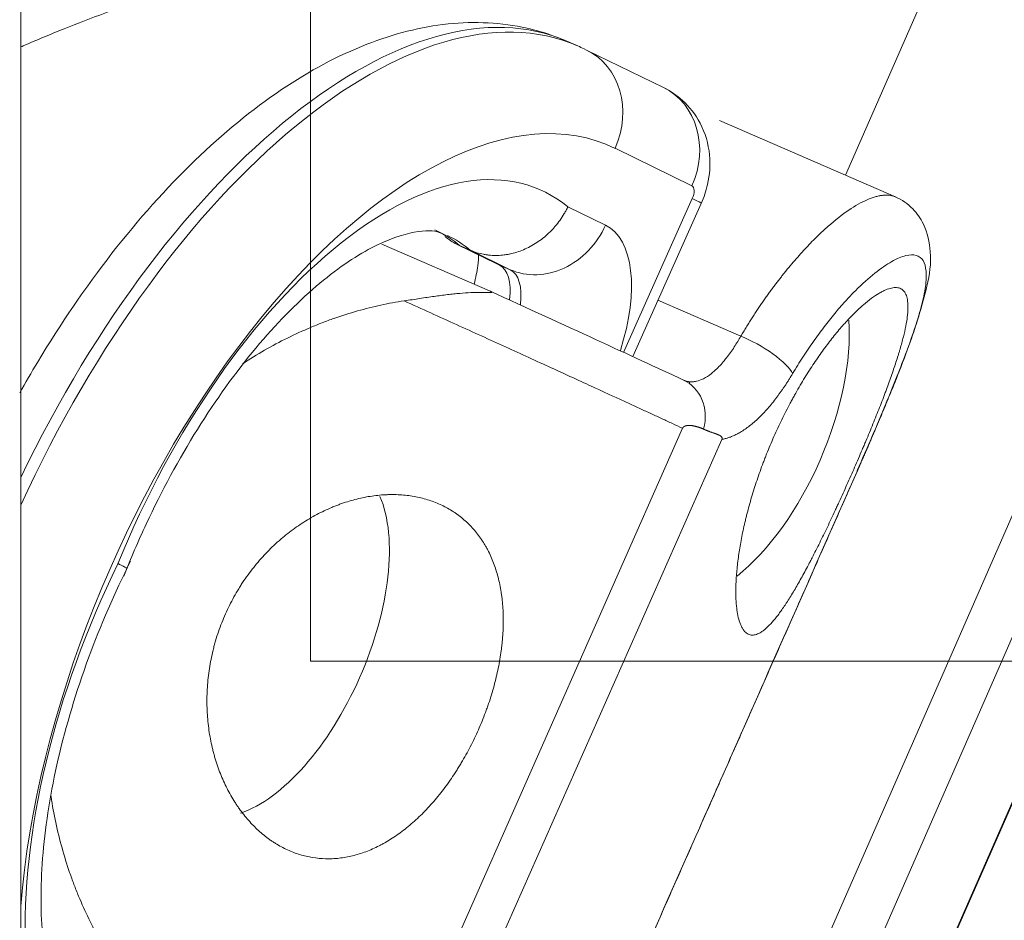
# Model space of a CAD drawing. Header units: millimetres. Extents: x 0 to 594, y 0 to 420.
# Tile 88 of 256: x 135.28 to 137.46, y 328.11 to 330.11. Entities that reach past the tile are written whole.
import ezdxf

# ---------------------------------------------------------------- set-up
doc = ezdxf.new("R2010")
doc.units = ezdxf.units.MM
doc.layers.add('1', color=7, linetype='Continuous', true_color=0xffffff)
doc.styles.add('Arial', font='txt')
doc.dimstyles.get("Standard").update_dxf_attribs({"dimtxt": 0.18, "dimasz": 0.18, "dimexe": 0.18, "dimexo": 0.0625, "dimgap": 0.09, "dimtad": 0, "dimtih": 1, "dimtoh": 1, "dimdec": 4, "dimzin": 0, "dimdsep": 46, "dimtxsty": 'Standard', "dimcen": 0.09, "dimadec": 0, "dimazin": 0, "dimtfac": 1, "dimtdec": 4, "dimtofl": 0, "dimtmove": 0, "dimatfit": 3, "dimfxl": 0, "dimtolj": 1, "dimtzin": 0, "dimarcsym": 0})

# ---------------------------------------------------------------- blocks, each defined once
blk = doc.blocks.new('_U6')
at = {"layer": '1', "color": 18, "lineweight": 18}
for p, q in [((135.9242, 328.6865), (135.9242, 388.6144)), ((338.7503, 348.6183), (338.7503, 388.6144)), ((135.9242, 386.6144), (231.2541, 386.6144)), ((338.7503, 386.6144), (243.4204, 386.6144))]:
    blk.add_line(p, q, dxfattribs=at)
at = {"layer": '1', "color": 18}
for points in [[(135.9242, 386.6144), (139.4242, 387.5523), (139.4242, 385.6766)], [(338.7503, 386.6144), (335.2503, 385.6766), (335.2503, 387.5523)]]:
    blk.add_solid(points, dxfattribs=at)
at = {"layer": '1', "color": 18, "linetype": 'Continuous', "lineweight": 13, "insert": (232.9396, 383.9787), "char_height": 3.5, "attachment_point": 7, "line_spacing_factor": 1.047437, "style": 'Arial'}
blk.add_mtext('\\fArial|b0|i0;\\W1.0000;4.06', dxfattribs=at)
blk = doc.blocks.new('_U9')
at = {"layer": '1', "color": 18, "lineweight": 18}
for p, q in [((135.9242, 328.6865), (181.306, 328.6865)), ((179.306, 328.6865), (179.306, 250.8383)), ((170.9219, 289.963), (181.306, 289.963)), ((179.306, 250.8383), (184.306, 250.8383))]:
    blk.add_line(p, q, dxfattribs=at)
at = {"layer": '1', "color": 18}
for points in [[(179.306, 328.6865), (180.2438, 325.1865), (178.3681, 325.1865)], [(179.306, 289.963), (178.3681, 293.463), (180.2438, 293.463)]]:
    blk.add_solid(points, dxfattribs=at)
at = {"layer": '1', "color": 18, "linetype": 'Continuous', "lineweight": 13, "char_height": 3.5, "attachment_point": 7, "line_spacing_factor": 1.047437, "style": 'Arial'}
for s, insert in [('\\fArial|b0|i0;\\W1.0000;0.8', (185.9915, 248.2025)), ('\\fArial|b0|i0;\\W1.0000;FWD LIFT POINTS', (185.9915, 241.1404))]:
    blk.add_mtext(s, dxfattribs=dict(at, insert=insert))

msp = doc.modelspace()

# ---------------------------------------------------------------- linework, layer by layer
at = {"layer": '1', "color": 155, "linetype": 'Continuous', "lineweight": 18}
for p, q in [((135.2819, 289.0136), (135.2819, 332.4458)), ((136.5168, 330.0508), (136.4928, 330.0612)), ((136.5367, 330.0416), (136.5313, 330.0441)), ((136.7071, 329.9584), (136.5367, 330.0416)), ((137.2231, 329.7152), (136.8315, 329.8853)), ((136.6388, 329.3617), (136.7908, 329.7015)), ((136.3214, 329.5074), (136.0825, 329.6112)), ((136.2498, 329.6103), (136.3378, 329.5673)), ((136.2791, 329.5974), (136.2551, 329.6078)), ((136.3672, 329.5543), (136.2791, 329.5974)), ((136.3378, 329.5673), (136.3432, 329.5648)), ((136.7492, 329.2028), (136.1024, 327.7395)), ((136.1779, 327.6882), (136.8365, 329.1781)), ((136.7788, 328.2979), (136.7787, 328.298))]:
    msp.add_line(p, q, dxfattribs=at)
at = {"layer": '1', "color": 155, "linetype": 'Continuous', "lineweight": 13}
for p, q in [((137.1106, 329.764), (137.4246, 330.4812)), ((137.9632, 330.1122), (135.4938, 324.4721)), ((136.7702, 329.7403), (136.5998, 329.8236)), ((136.4952, 329.694), (136.5786, 329.6533)), ((136.6185, 329.3711), (136.771, 329.7121)), ((136.2551, 329.6078), (136.3432, 329.5648)), ((136.3672, 329.5543), (136.3432, 329.5648)), ((136.8785, 329.4069), (136.6947, 329.4867)), ((135.6987, 324.6703), (137.7859, 329.4374)), ((137.9197, 329.3773), (135.8325, 324.6102)), ((135.834, 324.6099), (137.9207, 329.376))]:
    msp.add_line(p, q, dxfattribs=at)
for centre, major_axis, ratio, start_param, end_param in [((135.9002, 328.6969), (0.5927, 1.3643), 0.489032, 0.000025, 1.491742), ((135.9242, 328.6865), (-0.5927, -1.3643), 0.489032, 3.141618, 4.671328), ((136.4598, 329.8844), (-0.0768, -0.1572), 0.872057, 1.609778, 3.141574), ((136.6302, 329.8012), (-0.0768, -0.1572), 0.872057, 1.609778, 3.141574), ((136.0642, 328.6256), (0.5229, 1.2038), 0.489032, 6.261318, 8.466176), ((136.0026, 328.7414), (-0.4303, -0.9907), 0.489032, 3.004361, 4.761929), ((136.76, 329.7175), (0.01, 0.0229), 0.489032, 4.690521, 6.261318), ((136.631, 329.773), (0.1598, -0.0714), 0.019073, 6.28317, 6.794267), ((136.4386, 329.7141), (-0.0768, -0.1572), 0.872057, 0.038981, 1.609778), ((136.4562, 329.3794), (-0.1195, -0.2752), 0.489032, 1.766116, 3.119725), ((135.8386, 328.8127), (-0.3606, -0.8302), 0.489032, 2.993687, 3.139762), ((135.8626, 328.8022), (0.3606, 0.8302), 0.489032, 6.13528, 6.271191), ((136.2921, 329.4507), (-0.0498, -0.1147), 0.489032, 2.108893, 3.119725), ((136.3161, 329.4403), (0.0498, 0.1147), 0.489032, 5.24543, 6.261318), ((136.9086, 329.361), (-0.0862, 0.0507), 0.278928, 3.549628, 5.227005), ((136.7098, 329.2187), (0.0423, 0.0906), 0.875958, 4.91765, 6.306949), ((135.9397, 328.6007), (-0.4303, -0.9907), 0.489032, 4.619114, 6.376682)]:
    msp.add_ellipse(centre, major_axis=major_axis, ratio=ratio, start_param=start_param, end_param=end_param, dxfattribs=at)
at = {"layer": '1', "color": 155, "linetype": 'Continuous', "lineweight": 18}
for centre, major_axis, ratio, start_param, end_param in [((135.9242, 328.6865), (-0.5927, -1.3643), 0.489032, 3.119725, 3.141618), ((136.87, 329.2136), (-0.1669, -0.3841), 0.481403, 0.735211, 2.400255), ((135.8502, 328.7344), (-0.1669, -0.3841), 0.481403, 0.401269, 2.717556)]:
    msp.add_ellipse(centre, major_axis=major_axis, ratio=ratio, start_param=start_param, end_param=end_param, dxfattribs=at)
at = {"layer": '1', "color": 155, "linetype": 'Continuous', "lineweight": 13}
for points, knots in [([(137.3656, 330.5049), (137.2536, 330.4936), (137.1414, 330.4812), (136.9161, 330.4532), (136.803, 330.4377), (136.6326, 330.4112), (136.5757, 330.4018), (136.4615, 330.382), (136.4043, 330.3714), (136.2894, 330.349), (136.2318, 330.3371), (136.1451, 330.3181), (136.1161, 330.3115), (136.0581, 330.298), (136.029, 330.2911), (135.9417, 330.2695), (135.8832, 330.2542), (135.8097, 330.2336), (135.795, 330.2295), (135.7655, 330.221), (135.7507, 330.2166), (135.7064, 330.2034), (135.6768, 330.1943), (135.6175, 330.1754), (135.5877, 330.1656), (135.5281, 330.1451), (135.4982, 330.1345), (135.4382, 330.1123), (135.4081, 330.1008), (135.3628, 330.0826), (135.3476, 330.0764), (135.3173, 330.0637), (135.3021, 330.0572), (135.2854, 330.0499), (135.2839, 330.0492), (135.2824, 330.0485)], [0, 0, 0, 0, 0.166324, 0.166324, 0.332647, 0.332647, 0.415809, 0.415809, 0.498971, 0.498971, 0.582133, 0.582133, 0.623714, 0.623714, 0.665294, 0.665294, 0.748456, 0.748456, 0.769247, 0.769247, 0.790037, 0.790037, 0.831618, 0.831618, 0.873199, 0.873199, 0.91478, 0.91478, 0.956361, 0.956361, 0.977151, 0.977151, 0.997942, 0.997942, 1, 1, 1, 1]), ([(136.8785, 329.4069), (136.8805, 329.4102), (136.8844, 329.4168), (136.8904, 329.4265), (136.8964, 329.4361), (136.9023, 329.4455), (136.9083, 329.4547), (136.9143, 329.4638), (136.9202, 329.4726), (136.9261, 329.4813), (136.9321, 329.4898), (136.938, 329.4981), (136.9438, 329.5063), (136.9497, 329.5142), (136.9555, 329.522), (136.9613, 329.5296), (136.967, 329.537), (136.9727, 329.5443), (136.9853, 329.5599), (137.0046, 329.5828), (137.0301, 329.6106), (137.0547, 329.635), (137.0865, 329.6638), (137.1242, 329.6922), (137.1543, 329.7082), (137.1722, 329.7148), (137.1806, 329.7172), (137.1886, 329.7189), (137.1963, 329.7199), (137.2037, 329.72), (137.2106, 329.7193), (137.2171, 329.7178), (137.2211, 329.716), (137.2231, 329.7152)], [0, 0, 0, 0, 0.015568, 0.031028, 0.04638, 0.061625, 0.076761, 0.09179, 0.106712, 0.121526, 0.136232, 0.150831, 0.165323, 0.179708, 0.193986, 0.208156, 0.22222, 0.236177, 0.250027, 0.314552, 0.377717, 0.439533, 0.500014, 0.625283, 0.749866, 0.779866, 0.810225, 0.840944, 0.872025, 0.903469, 0.935279, 0.967455, 1, 1, 1, 1]), ([(137.1414, 329.1185), (137.1428, 329.1216), (137.1455, 329.1279), (137.1496, 329.1372), (137.1537, 329.1465), (137.1577, 329.1558), (137.1617, 329.165), (137.1657, 329.1743), (137.1696, 329.1835), (137.1736, 329.1927), (137.182, 329.2123), (137.1945, 329.2419), (137.2105, 329.2806), (137.2255, 329.3179), (137.2438, 329.3649), (137.2632, 329.4187), (137.2798, 329.4736), (137.2892, 329.5187), (137.2907, 329.5531), (137.284, 329.5765), (137.2689, 329.5882), (137.2455, 329.5878), (137.2144, 329.5747), (137.1765, 329.5487), (137.1405, 329.5164), (137.1101, 329.4845), (137.0867, 329.4576), (137.0631, 329.428), (137.0433, 329.4011), (137.0277, 329.3784), (137.0161, 329.3608), (137.0046, 329.3427), (136.9971, 329.3302), (136.9934, 329.324)], [0, 0, 0, 0, 0.006981, 0.013955, 0.020927, 0.027899, 0.034875, 0.04186, 0.048856, 0.055868, 0.062899, 0.093872, 0.125085, 0.156282, 0.18777, 0.249897, 0.312553, 0.374787, 0.437469, 0.499782, 0.562475, 0.624806, 0.687488, 0.74981, 0.812447, 0.843731, 0.874852, 0.906232, 0.937477, 0.953161, 0.968786, 0.984388, 1, 1, 1, 1]), ([(136.7502, 329.3101), (136.7515, 329.3096), (136.7541, 329.3084), (136.7582, 329.3072), (136.7624, 329.3063), (136.7668, 329.3059), (136.7712, 329.3059), (136.7758, 329.3063), (136.7838, 329.3077), (136.7963, 329.3123), (136.8097, 329.3209), (136.8212, 329.3306), (136.83, 329.3391), (136.8389, 329.3489), (136.8474, 329.3594), (136.8556, 329.3704), (136.8639, 329.3827), (136.8715, 329.3947), (136.8762, 329.4029), (136.8785, 329.4069)], [0, 0, 0, 0, 0.034738, 0.069839, 0.105307, 0.141144, 0.17735, 0.213929, 0.250883, 0.366149, 0.500473, 0.550845, 0.625288, 0.696727, 0.750263, 0.81918, 0.883772, 0.944044, 1, 1, 1, 1]), ([(136.9934, 329.324), (136.992, 329.3218), (136.9893, 329.3173), (136.9853, 329.3107), (136.9812, 329.3042), (136.977, 329.2979), (136.9728, 329.2916), (136.9686, 329.2855), (136.9643, 329.2795), (136.96, 329.2737), (136.9506, 329.2613), (136.9358, 329.2434), (136.9157, 329.2227), (136.8954, 329.2055), (136.8794, 329.1949), (136.8674, 329.1885), (136.8596, 329.1849), (136.8518, 329.1819), (136.8441, 329.1796), (136.839, 329.1786), (136.8365, 329.1781)], [0, 0, 0, 0, 0.027734, 0.055416, 0.083068, 0.110712, 0.138369, 0.166062, 0.193811, 0.221637, 0.249563, 0.374336, 0.499706, 0.624432, 0.749703, 0.799747, 0.84969, 0.899641, 0.949708, 1, 1, 1, 1]), ([(136.7787, 328.298), (136.8057, 328.359), (136.8326, 328.4199), (136.9535, 328.6934), (137.0475, 328.906), (137.1414, 329.1185)], [0, 0, 0, 0, 0.222919, 0.222919, 1, 1, 1, 1]), ([(136.4159, 327.4772), (136.4428, 327.5382), (136.4698, 327.5991), (136.5907, 327.8727), (136.6847, 328.0854), (136.7787, 328.298)], [0, 0, 0, 0, 0.222848, 0.222848, 1, 1, 1, 1])]:
    msp.add_open_spline(points, degree=3, knots=knots, dxfattribs=at)
at = {"layer": '1', "color": 155, "linetype": 'Continuous', "lineweight": 18}
for points, degree, knots in [([(136.5127, 330.0521), (136.4776, 330.0689), (136.3873, 330.1009), (136.2281, 330.1084), (136.0443, 330.061), (135.8557, 329.9597), (135.6652, 329.8034), (135.4818, 329.5977), (135.356, 329.4136), (135.2923, 329.3041), (135.2795, 329.2813)], 3, [0, 0, 0, 0, 0.087042, 0.219508, 0.354499, 0.499198, 0.652132, 0.80675, 0.960229, 1, 1, 1, 1]), ([(136.7908, 329.7015), (136.7969, 329.7152), (136.8084, 329.7498), (136.8131, 329.8119), (136.7937, 329.8785), (136.7541, 329.9294), (136.7227, 329.9506), (136.7071, 329.9584)], 3, [0, 0, 0, 0, 0.147162, 0.368356, 0.616282, 0.829517, 1, 1, 1, 1]), ([(137.1367, 329.1089), (137.1597, 329.1609), (137.1989, 329.2529), (137.257, 329.3972), (137.2914, 329.508), (137.3035, 329.5834), (137.2897, 329.6507), (137.2599, 329.6929), (137.236, 329.7093), (137.2212, 329.716)], 3, [0, 0, 0, 0, 0.183821, 0.343199, 0.585052, 0.738645, 0.847057, 0.918212, 1, 1, 1, 1]), ([(136.4952, 329.694), (136.4949, 329.6934), (136.4946, 329.6927), (136.494, 329.6914), (136.493, 329.6895), (136.4907, 329.685), (136.4885, 329.6813), (136.4842, 329.6739), (136.4779, 329.6643), (136.4709, 329.6553), (136.4653, 329.6488), (136.4634, 329.6466), (136.4605, 329.6435), (136.4595, 329.6424), (136.4575, 329.6404), (136.4525, 329.6353), (136.443, 329.6267), (136.4341, 329.62), (136.4249, 329.6136), (136.4202, 329.6107), (136.4104, 329.6052), (136.4055, 329.6027), (136.3955, 329.5982), (136.3854, 329.5943), (136.3751, 329.5913), (136.3686, 329.5898), (136.3673, 329.5895), (136.3646, 329.589), (136.3633, 329.5887), (136.3594, 329.588), (136.3567, 329.5876), (136.3489, 329.5866), (136.3385, 329.5858), (136.3282, 329.5861), (136.3206, 329.5867), (136.3168, 329.5871), (136.313, 329.5876), (136.3104, 329.5881), (136.3092, 329.5883), (136.3029, 329.5895), (136.298, 329.5907), (136.2884, 329.5936), (136.2837, 329.5954), (136.2791, 329.5974)], 3, [0, 0, 0, 0, 0.007812, 0.007812, 0.015625, 0.03125, 0.0625, 0.0625, 0.125, 0.1875, 0.1875, 0.21875, 0.21875, 0.234375, 0.234375, 0.25, 0.3125, 0.375, 0.375, 0.4375, 0.4375, 0.5, 0.5, 0.5625, 0.625, 0.625, 0.640625, 0.640625, 0.65625, 0.65625, 0.6875, 0.6875, 0.75, 0.8125, 0.8125, 0.84375, 0.859375, 0.859375, 0.875, 0.875, 0.9375, 0.9375, 1, 1, 1, 1]), ([(135.5106, 328.8749), (135.5259, 328.9141), (135.574, 329.0264), (135.6705, 329.205), (135.8015, 329.3867), (135.9371, 329.525), (136.0629, 329.6114), (136.162, 329.643), (136.2038, 329.6416), (136.2209, 329.6322), (136.2247, 329.6293)], 3, [0, 0, 0, 0, 0.077906, 0.228165, 0.377748, 0.525075, 0.668921, 0.809427, 0.951268, 1, 1, 1, 1]), ([(136.2226, 329.628), (136.2228, 329.6278), (136.2241, 329.6267), (136.2253, 329.6257), (136.2273, 329.6242), (136.2283, 329.6234), (136.2333, 329.6197), (136.2417, 329.6142), (136.2506, 329.6098), (136.2551, 329.6078)], 3, [0, 0, 0, 0, 0.027143, 0.124428, 0.124428, 0.221714, 0.221714, 0.610857, 1, 1, 1, 1]), ([(136.2971, 329.5879), (136.297, 329.5809), (136.2957, 329.5612), (136.291, 329.5368), (136.2872, 329.5224)], 3, [0, 0, 0, 0, 0.433248, 1, 1, 1, 1]), ([(136.132, 329.4853), (136.1441, 329.4871), (136.1556, 329.4889), (136.1778, 329.4923), (136.1885, 329.4939), (136.2089, 329.4967), (136.2187, 329.498), (136.2329, 329.4997), (136.2375, 329.5003), (136.2443, 329.501), (136.2466, 329.5012), (136.251, 329.5016), (136.2532, 329.5018), (136.264, 329.5028), (136.2721, 329.5033), (136.2837, 329.5038), (136.2874, 329.5039), (136.2947, 329.5041), (136.2982, 329.5041), (136.3049, 329.5041), (136.3081, 329.504), (136.3127, 329.5039), (136.3141, 329.5039), (136.317, 329.5038), (136.3183, 329.5038), (136.3209, 329.5037), (136.3221, 329.5037), (136.3237, 329.5037), (136.3242, 329.5037), (136.3251, 329.5038), (136.3255, 329.5038), (136.326, 329.5039), (136.3261, 329.5039), (136.3264, 329.504), (136.3265, 329.5041), (136.3266, 329.5042), (136.3266, 329.5043), (136.3266, 329.5044), (136.3266, 329.5045), (136.3264, 329.5048), (136.3262, 329.5049), (136.3258, 329.5053), (136.3255, 329.5055), (136.3246, 329.5059), (136.3241, 329.5062), (136.3229, 329.5068), (136.3222, 329.5071), (136.3214, 329.5074)], 3, [0, 0, 0, 0, 0.125, 0.125, 0.25, 0.25, 0.375, 0.375, 0.4375, 0.4375, 0.46875, 0.46875, 0.5, 0.5, 0.625, 0.625, 0.6875, 0.6875, 0.75, 0.75, 0.8125, 0.8125, 0.84375, 0.84375, 0.875, 0.875, 0.90625, 0.90625, 0.921875, 0.921875, 0.9375, 0.9375, 0.945313, 0.945313, 0.953125, 0.953125, 0.960938, 0.960938, 0.96875, 0.96875, 0.976563, 0.976563, 0.984375, 0.984375, 0.992188, 0.992188, 1, 1, 1, 1]), ([(137.2333, 329.5123), (137.2305, 329.5136), (137.2274, 329.5145), (137.2207, 329.515), (137.2169, 329.5147), (137.2089, 329.513), (137.2045, 329.5116), (137.1975, 329.5087), (137.1951, 329.5075), (137.1914, 329.5056), (137.1901, 329.5049), (137.1875, 329.5035), (137.1862, 329.5028), (137.1797, 329.4989), (137.1687, 329.4916), (137.1569, 329.482), (137.1446, 329.4714), (137.1382, 329.4655), (137.1308, 329.4583), (137.13, 329.4575), (137.1283, 329.4558), (137.1259, 329.4533), (137.12, 329.4473), (137.115, 329.442), (137.1049, 329.4308), (137.098, 329.4229), (137.0842, 329.4062), (137.0772, 329.3974), (137.0666, 329.3834), (137.0631, 329.3786), (137.056, 329.3688), (137.0525, 329.3638), (137.042, 329.3486), (137.0281, 329.3276), (137.0145, 329.3054), (137.0045, 329.2882), (137.0012, 329.2824), (136.9963, 329.2735), (136.9946, 329.2706), (136.9914, 329.2646), (136.9897, 329.2616), (136.9817, 329.2465), (136.9755, 329.2342), (136.9634, 329.2095), (136.9576, 329.197), (136.9464, 329.1717), (136.941, 329.1589), (136.9346, 329.1428), (136.9333, 329.1396), (136.9308, 329.1331), (136.9271, 329.1234), (136.9235, 329.1137), (136.9166, 329.0944), (136.908, 329.0688), (136.9005, 329.0436), (136.8954, 329.0248), (136.8937, 329.0186), (136.8913, 329.0093), (136.8906, 329.0062), (136.8891, 329), (136.8883, 328.9969), (136.8848, 328.9817), (136.8822, 328.9699), (136.8778, 328.9467), (136.8759, 328.9354), (136.8734, 328.919), (136.8727, 328.9136), (136.8717, 328.9056), (136.8714, 328.903), (136.8708, 328.8977), (136.8705, 328.8951), (136.8692, 328.8822), (136.8685, 328.8724), (136.8676, 328.8537), (136.8672, 328.836), (136.868, 328.8203), (136.8687, 328.811), (136.8689, 328.8092), (136.8693, 328.8056), (136.8695, 328.8039), (136.8701, 328.7988), (136.8706, 328.7955), (136.8723, 328.7861), (136.8736, 328.7805), (136.8767, 328.7704), (136.8785, 328.766), (136.8814, 328.7602), (136.8825, 328.7584), (136.8841, 328.756), (136.8847, 328.7552), (136.8858, 328.7537), (136.8864, 328.753), (136.8894, 328.7497), (136.8919, 328.7477), (136.8947, 328.7463)], 3, [0, 0, 0, 0, 0.03125, 0.03125, 0.0625, 0.0625, 0.09375, 0.09375, 0.109375, 0.109375, 0.117187, 0.117187, 0.125, 0.125, 0.15625, 0.1875, 0.1875, 0.21875, 0.21875, 0.222656, 0.222656, 0.226562, 0.234375, 0.25, 0.25, 0.28125, 0.28125, 0.3125, 0.3125, 0.328125, 0.328125, 0.34375, 0.34375, 0.375, 0.40625, 0.40625, 0.421875, 0.421875, 0.429687, 0.429687, 0.4375, 0.4375, 0.46875, 0.46875, 0.5, 0.5, 0.53125, 0.53125, 0.539062, 0.539062, 0.546875, 0.5625, 0.5625, 0.59375, 0.625, 0.625, 0.640625, 0.640625, 0.648438, 0.648438, 0.65625, 0.65625, 0.6875, 0.6875, 0.71875, 0.71875, 0.734375, 0.734375, 0.742188, 0.742188, 0.75, 0.75, 0.78125, 0.78125, 0.8125, 0.84375, 0.84375, 0.851563, 0.851563, 0.859375, 0.859375, 0.875, 0.875, 0.90625, 0.90625, 0.9375, 0.9375, 0.953125, 0.953125, 0.960938, 0.960938, 0.96875, 0.96875, 1, 1, 1, 1]), ([(136.8947, 328.7463), (136.8975, 328.7449), (136.9004, 328.7442), (136.9066, 328.7439), (136.9131, 328.745), (136.9203, 328.7485), (136.9258, 328.7521), (136.9277, 328.7535), (136.9306, 328.7557), (136.9316, 328.7565), (136.9336, 328.7582), (136.9346, 328.7591), (136.9396, 328.7636), (136.9437, 328.7678), (136.9522, 328.7773), (136.9566, 328.7827), (136.9655, 328.7945), (136.9701, 328.8009), (136.9761, 328.8097), (136.9773, 328.8115), (136.9791, 328.8143), (136.9797, 328.8152), (136.9809, 328.8171), (136.9839, 328.8218), (136.987, 328.8267), (136.9944, 328.8387), (136.9995, 328.8473), (137.0097, 328.8652), (137.015, 328.8746), (137.023, 328.8894), (137.0257, 328.8945), (137.0297, 328.9022), (137.0318, 328.9061), (137.0339, 328.9101), (137.0353, 328.9128), (137.036, 328.9142), (137.0422, 328.9263), (137.0534, 328.9485), (137.0648, 328.9718), (137.0762, 328.9957), (137.0819, 329.0079), (137.0892, 329.0236), (137.0914, 329.0283), (137.0936, 329.033), (137.0951, 329.0362), (137.0958, 329.0378), (137.0995, 329.0458), (137.1024, 329.0522), (137.1111, 329.0713), (137.1225, 329.097), (137.1338, 329.1228), (137.1422, 329.1422), (137.1449, 329.1487), (137.1491, 329.1584), (137.1505, 329.1616), (137.1532, 329.1681), (137.1545, 329.1713), (137.1613, 329.1873), (137.1665, 329.1999), (137.1766, 329.2247), (137.1815, 329.2369), (137.1886, 329.255), (137.1909, 329.261), (137.1943, 329.2698), (137.1954, 329.2728), (137.1976, 329.2786), (137.1987, 329.2815), (137.2041, 329.296), (137.2082, 329.3071), (137.2158, 329.3287), (137.2193, 329.3391), (137.2243, 329.3543), (137.2259, 329.3593), (137.2281, 329.3666), (137.2289, 329.369), (137.2303, 329.3738), (137.231, 329.3762), (137.2345, 329.3879), (137.2369, 329.3968), (137.2411, 329.4137), (137.2429, 329.4217), (137.2459, 329.4369), (137.247, 329.444), (137.248, 329.4524), (137.2482, 329.454), (137.2485, 329.4572), (137.2489, 329.462), (137.2491, 329.4664), (137.2493, 329.4749), (137.2488, 329.4852), (137.2469, 329.4935), (137.245, 329.4989), (137.2442, 329.5006), (137.2429, 329.5029), (137.2425, 329.5036), (137.2415, 329.505), (137.2411, 329.5057), (137.2385, 329.5089), (137.236, 329.5108), (137.2333, 329.5123)], 3, [0, 0, 0, 0, 0.03125, 0.03125, 0.0625, 0.09375, 0.09375, 0.109375, 0.109375, 0.117187, 0.117187, 0.125, 0.125, 0.15625, 0.15625, 0.1875, 0.1875, 0.21875, 0.21875, 0.226562, 0.226562, 0.230469, 0.230469, 0.234375, 0.25, 0.25, 0.28125, 0.28125, 0.3125, 0.3125, 0.328125, 0.328125, 0.335937, 0.339844, 0.339844, 0.34375, 0.34375, 0.375, 0.40625, 0.40625, 0.4375, 0.4375, 0.445312, 0.449219, 0.449219, 0.453125, 0.453125, 0.46875, 0.46875, 0.5, 0.53125, 0.53125, 0.546875, 0.546875, 0.554687, 0.554687, 0.5625, 0.5625, 0.59375, 0.59375, 0.625, 0.625, 0.640625, 0.640625, 0.648437, 0.648437, 0.65625, 0.65625, 0.6875, 0.6875, 0.71875, 0.71875, 0.734375, 0.734375, 0.742187, 0.742187, 0.75, 0.75, 0.78125, 0.78125, 0.8125, 0.8125, 0.84375, 0.84375, 0.851562, 0.851562, 0.859375, 0.875, 0.875, 0.90625, 0.9375, 0.9375, 0.953125, 0.953125, 0.960937, 0.960937, 0.96875, 0.96875, 1, 1, 1, 1]), ([(135.7737, 329.3457), (135.7899, 329.3563), (135.8062, 329.3664), (135.8393, 329.3854), (135.8561, 329.3944), (135.8901, 329.4112), (135.9072, 329.419), (135.933, 329.4299), (135.946, 329.4352), (135.959, 329.4401), (135.9677, 329.4433), (135.972, 329.4449), (135.9938, 329.4525), (136.0112, 329.458), (136.0459, 329.4678), (136.0805, 329.4765), (136.1148, 329.4828), (136.132, 329.4853)], 3, [0, 0, 0, 0, 0.14117, 0.14117, 0.284308, 0.284308, 0.427447, 0.427447, 0.499016, 0.534801, 0.534801, 0.570585, 0.570585, 0.713723, 0.713723, 0.856862, 1, 1, 1, 1]), ([(136.7961, 329.2008), (136.7848, 329.206), (136.7677, 329.2092), (136.7587, 329.2088), (136.756, 329.208), (136.7508, 329.2065), (136.7492, 329.2028)], 2, [0, 0, 0, 0.5, 0.75, 0.875, 0.875, 1, 1, 1]), ([(136.8365, 329.1781), (136.8383, 329.1821), (136.8344, 329.1852), (136.8326, 329.1866), (136.8269, 329.1892), (136.8237, 329.1903), (136.8229, 329.1906), (136.8181, 329.1923), (136.8047, 329.1969), (136.7961, 329.2008)], 2, [0, 0, 0, 0.125, 0.125, 0.25, 0.375, 0.375, 0.5, 0.5, 1, 1, 1]), ([(136.212, 329.0337), (136.2028, 329.0379), (136.1934, 329.0415), (136.174, 329.0474), (136.1541, 329.0522), (136.1333, 329.0546), (136.1173, 329.0556), (136.1119, 329.0557), (136.1037, 329.0558), (136.1009, 329.0557), (136.0954, 329.0556), (136.0927, 329.0555), (136.0789, 329.0548), (136.0567, 329.0524), (136.0342, 329.0477), (136.0117, 329.0418), (136.0004, 329.0383), (135.9861, 329.0331), (135.9833, 329.032), (135.979, 329.0303), (135.9776, 329.0298), (135.9747, 329.0286), (135.9676, 329.0257), (135.9606, 329.0225), (135.9438, 329.0145), (135.9327, 329.0087), (135.9109, 328.9958), (135.9001, 328.9888), (135.8842, 328.9774), (135.879, 328.9734), (135.8712, 328.9673), (135.8686, 328.9652), (135.8634, 328.961), (135.8609, 328.9588), (135.8481, 328.9478), (135.8382, 328.9385), (135.8193, 328.9191), (135.8103, 328.9089), (135.7929, 328.8876), (135.7846, 328.8765), (135.7748, 328.862), (135.7719, 328.8576), (135.769, 328.8531), (135.7671, 328.8501), (135.7662, 328.8486), (135.7616, 328.841), (135.758, 328.8349), (135.7477, 328.8164), (135.7352, 328.7912), (135.7249, 328.765), (135.718, 328.7449), (135.7159, 328.7382), (135.7129, 328.728), (135.7119, 328.7245), (135.7101, 328.7177), (135.7092, 328.7143), (135.705, 328.6972), (135.7023, 328.6835), (135.6981, 328.6561), (135.6966, 328.6424), (135.6952, 328.6219), (135.6949, 328.615), (135.6947, 328.6047), (135.6946, 328.6013), (135.6946, 328.5945), (135.6947, 328.5911), (135.6951, 328.5742), (135.6959, 328.5609), (135.6988, 328.5347), (135.7008, 328.5219), (135.7046, 328.5029), (135.7059, 328.4967), (135.7082, 328.4874), (135.709, 328.4843), (135.7107, 328.4781), (135.7115, 328.4751), (135.716, 328.4599), (135.72, 328.4482), (135.7289, 328.4256), (135.7388, 328.4038), (135.7503, 328.3835), (135.7581, 328.3714), (135.7596, 328.3689), (135.7628, 328.3642), (135.7677, 328.3572), (135.7727, 328.3504), (135.7831, 328.3374), (135.7975, 328.321), (135.8131, 328.3068), (135.8253, 328.297), (135.8294, 328.2938), (135.8358, 328.2893), (135.8379, 328.2878), (135.8422, 328.285), (135.8444, 328.2836), (135.8553, 328.2768), (135.8642, 328.272), (135.8734, 328.2678)], 3, [0, 0, 0, 0, 0.03125, 0.03125, 0.0625, 0.09375, 0.09375, 0.109375, 0.109375, 0.117187, 0.117187, 0.125, 0.125, 0.15625, 0.1875, 0.1875, 0.21875, 0.21875, 0.226562, 0.226562, 0.230469, 0.230469, 0.234375, 0.25, 0.25, 0.28125, 0.28125, 0.3125, 0.3125, 0.328125, 0.328125, 0.335937, 0.335937, 0.34375, 0.34375, 0.375, 0.375, 0.40625, 0.40625, 0.4375, 0.4375, 0.445312, 0.449219, 0.449219, 0.453125, 0.453125, 0.46875, 0.46875, 0.5, 0.53125, 0.53125, 0.546875, 0.546875, 0.554687, 0.554687, 0.5625, 0.5625, 0.59375, 0.59375, 0.625, 0.625, 0.640625, 0.640625, 0.648437, 0.648437, 0.65625, 0.65625, 0.6875, 0.6875, 0.71875, 0.71875, 0.734375, 0.734375, 0.742187, 0.742187, 0.75, 0.75, 0.78125, 0.78125, 0.8125, 0.84375, 0.84375, 0.851562, 0.851562, 0.859375, 0.875, 0.875, 0.90625, 0.9375, 0.9375, 0.953125, 0.953125, 0.960938, 0.960938, 0.96875, 0.96875, 1, 1, 1, 1]), ([(135.8734, 328.2678), (135.8824, 328.2637), (135.8916, 328.2602), (135.9101, 328.2546), (135.9195, 328.2524), (135.9385, 328.2493), (135.9481, 328.2484), (135.9628, 328.248), (135.9677, 328.2481), (135.9752, 328.2484), (135.9777, 328.2485), (135.9826, 328.2489), (135.9851, 328.2491), (135.9975, 328.2505), (136.0173, 328.254), (136.037, 328.2601), (136.0567, 328.2674), (136.0666, 328.2718), (136.0777, 328.2774), (136.079, 328.2781), (136.0814, 328.2794), (136.0851, 328.2813), (136.0937, 328.2861), (136.1009, 328.2906), (136.1153, 328.2999), (136.1247, 328.3066), (136.1433, 328.3213), (136.1525, 328.3291), (136.166, 328.3418), (136.1705, 328.3462), (136.1794, 328.3552), (136.1838, 328.3599), (136.1967, 328.374), (136.2134, 328.3938), (136.2291, 328.4151), (136.2405, 328.4317), (136.2442, 328.4373), (136.2497, 328.4459), (136.2515, 328.4488), (136.2551, 328.4547), (136.2569, 328.4576), (136.2657, 328.4724), (136.2724, 328.4844), (136.285, 328.5089), (136.291, 328.5214), (136.3022, 328.5466), (136.3074, 328.5595), (136.3135, 328.5758), (136.3147, 328.5791), (136.317, 328.5856), (136.3205, 328.5955), (136.3236, 328.6053), (136.3296, 328.625), (136.3368, 328.6512), (136.3421, 328.6774), (136.3454, 328.697), (136.3464, 328.7035), (136.3477, 328.7133), (136.3481, 328.7165), (136.3489, 328.723), (136.3492, 328.7263), (136.3508, 328.7424), (136.3515, 328.755), (136.352, 328.7798), (136.3518, 328.7921), (136.3506, 328.8101), (136.3501, 328.816), (136.3492, 328.8248), (136.3488, 328.8278), (136.3481, 328.8336), (136.3476, 328.8365), (136.3454, 328.851), (136.3431, 328.8621), (136.3374, 328.8836), (136.3308, 328.9043), (136.3222, 328.9235), (136.3162, 328.935), (136.3149, 328.9373), (136.3124, 328.9418), (136.3111, 328.9441), (136.3071, 328.9506), (136.3043, 328.9549), (136.2957, 328.9673), (136.2895, 328.975), (136.2762, 328.9895), (136.2692, 328.9962), (136.258, 329.0056), (136.2541, 329.0086), (136.2482, 329.0129), (136.2462, 329.0143), (136.2421, 329.0171), (136.2401, 329.0184), (136.2297, 329.025), (136.221, 329.0296), (136.212, 329.0337)], 3, [0, 0, 0, 0, 0.03125, 0.03125, 0.0625, 0.0625, 0.09375, 0.09375, 0.109375, 0.109375, 0.117187, 0.117187, 0.125, 0.125, 0.15625, 0.1875, 0.1875, 0.21875, 0.21875, 0.222656, 0.222656, 0.226563, 0.234375, 0.25, 0.25, 0.28125, 0.28125, 0.3125, 0.3125, 0.328125, 0.328125, 0.34375, 0.34375, 0.375, 0.40625, 0.40625, 0.421875, 0.421875, 0.429688, 0.429688, 0.4375, 0.4375, 0.46875, 0.46875, 0.5, 0.5, 0.53125, 0.53125, 0.539063, 0.539063, 0.546875, 0.5625, 0.5625, 0.59375, 0.625, 0.625, 0.640625, 0.640625, 0.648438, 0.648438, 0.65625, 0.65625, 0.6875, 0.6875, 0.71875, 0.71875, 0.734375, 0.734375, 0.742188, 0.742188, 0.75, 0.75, 0.78125, 0.78125, 0.8125, 0.84375, 0.84375, 0.851563, 0.851563, 0.859375, 0.859375, 0.875, 0.875, 0.90625, 0.90625, 0.9375, 0.9375, 0.953125, 0.953125, 0.960937, 0.960937, 0.96875, 0.96875, 1, 1, 1, 1]), ([(135.4393, 327.8316), (135.4387, 327.8318), (135.4237, 327.8364), (135.3997, 327.8564), (135.3533, 327.9377), (135.3251, 328.0751), (135.3259, 328.2581), (135.3599, 328.4691), (135.4271, 328.6932), (135.4898, 328.8372), (135.5254, 328.9081)], 3, [0, 0, 0, 0, 0.006917, 0.153882, 0.286288, 0.427919, 0.568579, 0.711844, 0.85769, 1, 1, 1, 1]), ([(135.4974, 328.9026), (135.4976, 328.9025), (135.4978, 328.9024), (135.498, 328.9023), (135.4981, 328.9022), (135.4982, 328.9022), (135.4986, 328.902), (135.4996, 328.9015), (135.5017, 328.9005), (135.5033, 328.8997), (135.5064, 328.8981), (135.5082, 328.8972), (135.5106, 328.8959), (135.5114, 328.8956), (135.5127, 328.8948), (135.5133, 328.8945), (135.5149, 328.8936), (135.5166, 328.8926), (135.5172, 328.8921), (135.5173, 328.8919), (135.5173, 328.8919), (135.5173, 328.8918)], 3, [0, 0, 0, 0, 0.011682, 0.011682, 0.017523, 0.017523, 0.023364, 0.046729, 0.093458, 0.186916, 0.186916, 0.373832, 0.373832, 0.46729, 0.46729, 0.560748, 0.560748, 0.747664, 0.934579, 0.934579, 1, 1, 1, 1]), ([(135.3486, 328.3887), (135.3487, 328.3878), (135.3488, 328.3869), (135.3519, 328.3664), (135.3555, 328.3472), (135.3636, 328.3093), (135.3682, 328.2906), (135.3784, 328.2538), (135.3841, 328.2357), (135.3933, 328.209), (135.3981, 328.1957), (135.4031, 328.1826), (135.4066, 328.1739), (135.4083, 328.1696), (135.4172, 328.1481), (135.4247, 328.1314), (135.4406, 328.0987), (135.4573, 328.0668), (135.4756, 328.0367), (135.4851, 328.022)], 3, [0, 0, 0, 0, 0.006705, 0.006705, 0.148604, 0.148604, 0.290503, 0.290503, 0.432403, 0.432403, 0.503352, 0.538827, 0.538827, 0.574302, 0.574302, 0.716201, 0.716201, 0.858101, 1, 1, 1, 1])]:
    msp.add_open_spline(points, degree=degree, knots=knots, dxfattribs=at)
for points, degree in [([(136.3214, 329.5074), (136.4915, 329.4299), (136.6357, 329.3636), (136.7502, 329.3101)], 3), ([(136.7652, 329.3061), (136.7648, 329.3017)], 1), ([(136.7788, 328.2979), (137.1448, 329.1258)], 1), ([(136.4127, 327.4697), (136.7788, 328.2979)], 1)]:
    msp.add_open_spline(points, degree=degree, dxfattribs=at)
at = {"layer": '1', "color": 155, "linetype": 'Continuous', "lineweight": 13}
msp.add_open_spline([(136.7492, 329.2028), (136.5167, 329.311), (136.132, 329.4853)], degree=2, dxfattribs=at)

# ---------------------------------------------------------------- dimensions: what is measured, and where the dimension line sits
at = {"layer": '1', "color": 18, "linetype": 'Continuous', "lineweight": 13}
dim = msp.add_linear_dim(base=(135.9242, 386.6144), p1=(338.7503, 348.6183), p2=(135.9242, 328.6865), dimstyle='Standard', override={"dimtxt": 3.5, "dimasz": 3.5, "dimexe": 2, "dimexo": 0, "dimgap": 1.5, "dimtih": 1, "dimtoh": 1, "dimdec": 2, "dimlfac": 0.02, "dimdsep": 46, "dimlunit": 2, "dimtxsty": 'Arial', "dimsah": 1, "dimse1": 0, "dimse2": 0, "dimsd1": 0, "dimsd2": 0, "dimclrd": 18, "dimclre": 18, "dimclrt": 18, "dimtol": 0, "dimtm": -0.1, "dimtfac": 1, "dimtdec": 2, "dimtofl": 1, "dimtmove": 0, "dimlwd": 18, "dimlwe": 18}, dxfattribs=at)
dim.commit()
dim.dimension.update_dxf_attribs({"geometry": '_U6', "text_midpoint": (237.3372, 386.6144), "dimtype": 160})
dim = msp.add_linear_dim(base=(179.306, 289.963), p1=(135.9242, 328.6865), p2=(170.9219, 289.963), angle=90, text=' <> \\P\\fArial|b0|i0;\\C18;{\\H1.00x;\\fArial|b0|i0;FWD LIFT POINTS\\fArial|b0|i0;}\\C18;', dimstyle='Standard', override={"dimtxt": 3.5, "dimasz": 3.5, "dimexe": 2, "dimexo": 0, "dimgap": 1.5, "dimtih": 1, "dimtoh": 1, "dimdec": 1, "dimlfac": 0.02, "dimdsep": 46, "dimlunit": 2, "dimtxsty": 'Arial', "dimsah": 1, "dimse1": 0, "dimse2": 0, "dimsd1": 0, "dimsd2": 0, "dimclrd": 18, "dimclre": 18, "dimclrt": 18, "dimtol": 0, "dimtm": -0.1, "dimtfac": 1, "dimtdec": 2, "dimtofl": 1, "dimtmove": 1, "dimlwd": 18, "dimlwe": 18}, dxfattribs=at)
dim.commit()
dim.dimension.update_dxf_attribs({"geometry": '_U9', "text_midpoint": (206.6381, 247.3073), "dimtype": 160})

doc.saveas('drawing.dxf')
